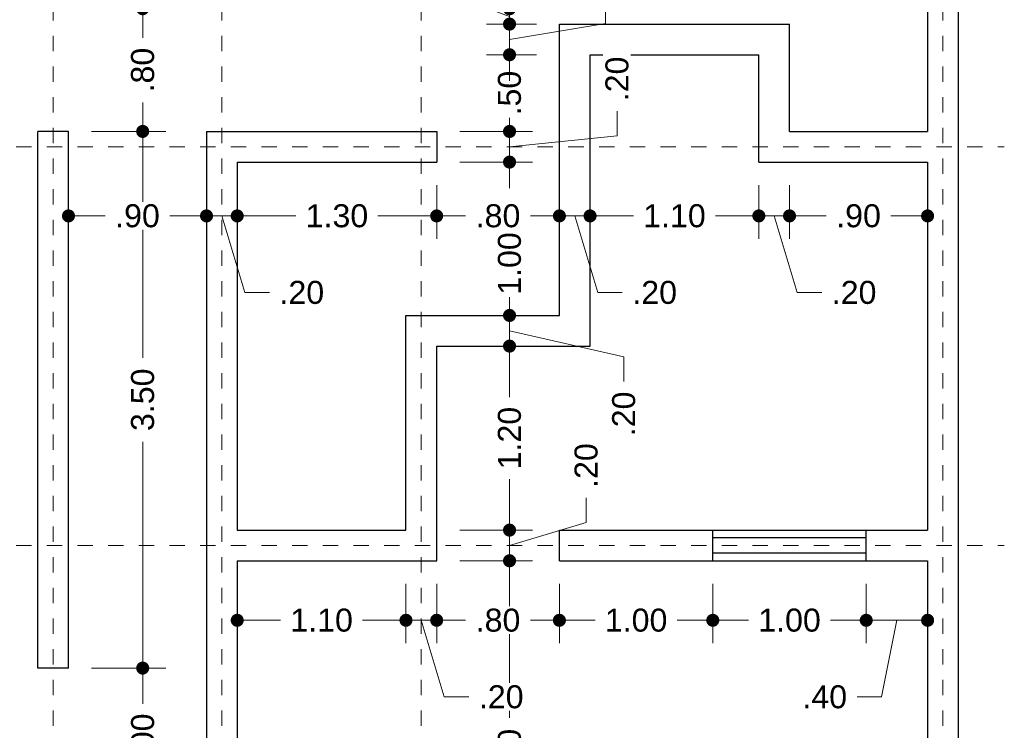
# Model space of a CAD drawing. Header units: millimetres. Extents: x 2560.7 to 2572.7, y 871.9 to 894.5.
# Tile 4 of 5: x 2566 to 2572.5, y 885.9 to 890.5. Entities that reach past the tile are written whole.
import ezdxf

# ---------------------------------------------------------------- set-up
doc = ezdxf.new("R2010")
doc.units = ezdxf.units.MM
doc.header["$LTSCALE"] = 0.001
doc.linetypes.add('CENTER2', pattern=[28.575, 19.05, -3.175, 3.175, -3.175])
for name, color, linetype, lineweight in [('Cotas', 7, 'Continuous', 18), ('Ejes', 7, 'CENTER2', 5), ('Muros', 7, 'Continuous', 30), ('Ventanas', 250, 'Continuous', 25)]:
    doc.layers.add(name, color=color, linetype=linetype, lineweight=lineweight)
doc.styles.get("Standard").update_dxf_attribs({"font": 'arial.ttf'})
doc.dimstyles.new('1-100', dxfattribs={"dimscale": 100, "dimtxt": 0.0015, "dimasz": 0.00085, "dimexe": 0.0015, "dimexo": 0.0015, "dimgap": 0.0008, "dimtad": 0, "dimzin": 4, "dimdsep": 46, "dimtxsty": 'Standard', "dimblk": 'DOT', "dimcen": 0.0009, "dimclrd": 256, "dimclre": 256, "dimclrt": 256, "dimadec": 0, "dimazin": 0, "dimtfac": 1, "dimtofl": 0, "dimtmove": 1, "dimatfit": 2, "dimfxl": 0.0015, "dimtfill": 1, "dimtolj": 1, "dimtzin": 4, "dimlwd": -1, "dimlwe": -1, "dimarcsym": 0})

# ---------------------------------------------------------------- blocks, each defined once
blk = doc.blocks.new('_DOT')
at = {"color": 0, "linetype": 'ByBlock'}
blk.add_line((-0.5, 0), (-1, 0), dxfattribs=at)
at = {"color": 0, "linetype": 'ByBlock', "const_width": 0.5}
blk.add_lwpolyline([(-0.25, 0, 1), (0.25, 0, 1)], format="xyb", close=True, dxfattribs=at)
blk = doc.blocks.new('*D35')
at = {"layer": 'Cotas', "transparency": 16777216}
for p, q in [((2568.9006, 886.9669), (2569.3756, 886.9669)), ((2569.2256, 886.8819), (2569.2256, 885.9427)), ((2569.2256, 884.4519), (2569.2256, 885.391)), ((2568.8006, 884.3669), (2569.3756, 884.3669))]:
    blk.add_line(p, q, dxfattribs=at)
at = {"layer": 'Defpoints', "color": 0, "transparency": 16777216}
for p in [(2568.7506, 886.9669), (2569.2256, 886.9669), (2568.6506, 884.3669)]:
    blk.add_point(p, dxfattribs=at)
at = {"layer": 'Cotas', "transparency": 16777216, "xscale": 0.08499999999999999, "yscale": 0.08499999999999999, "zscale": 0.08499999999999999}
for p, rotation in [((2569.2256, 886.9669), 90), ((2569.2256, 884.3669), 270)]:
    blk.add_blockref('_DOT', p, dxfattribs=dict(at, rotation=rotation))
at = {"layer": 'Cotas', "transparency": 16777216, "insert": (2569.2256, 885.6669), "char_height": 0.15, "attachment_point": 5, "rotation": 90, "bg_fill": 3, "box_fill_scale": 1.1, "bg_fill_color": 256, "bg_fill_true_color": 13158600, "bg_fill_transparency": 0}
blk.add_mtext('\\A1;2.60', dxfattribs=at)
blk = doc.blocks.new('*D36')
at = {"layer": 'Cotas', "transparency": 16777216}
for p, q in [((2569.7254, 887.2168), (2569.7254, 887.3768)), ((2569.2256, 887.2519), (2569.2256, 887.3369)), ((2569.2256, 887.0669), (2569.7254, 887.2168)), ((2568.9006, 887.1669), (2569.3756, 887.1669)), ((2569.2256, 886.9669), (2569.2256, 887.1669)), ((2568.9006, 886.9669), (2569.3756, 886.9669)), ((2569.2256, 886.8819), (2569.2256, 886.7969))]:
    blk.add_line(p, q, dxfattribs=at)
at = {"layer": 'Defpoints', "color": 0, "transparency": 16777216}
for p in [(2568.7506, 887.1669), (2569.2256, 887.1669), (2568.7506, 886.9669)]:
    blk.add_point(p, dxfattribs=at)
at = {"layer": 'Cotas', "transparency": 16777216, "xscale": 0.08499999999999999, "yscale": 0.08499999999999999, "zscale": 0.08499999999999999}
for p, rotation in [((2569.2256, 887.1669), 270), ((2569.2256, 886.9669), 90)]:
    blk.add_blockref('_DOT', p, dxfattribs=dict(at, rotation=rotation))
at = {"layer": 'Cotas', "transparency": 16777216, "insert": (2569.7254, 887.5879), "char_height": 0.15, "attachment_point": 5, "rotation": 90, "bg_fill": 3, "box_fill_scale": 1.1, "bg_fill_color": 256, "bg_fill_true_color": 13158600, "bg_fill_transparency": 0}
blk.add_mtext('\\A1;.20', dxfattribs=at)
blk = doc.blocks.new('*D37')
at = {"layer": 'Cotas', "transparency": 16777216}
for p, q in [((2568.9006, 888.3669), (2569.3756, 888.3669)), ((2569.2256, 888.2819), (2569.2256, 888.0344)), ((2569.2256, 887.2519), (2569.2256, 887.4994)), ((2568.9006, 887.1669), (2569.3756, 887.1669))]:
    blk.add_line(p, q, dxfattribs=at)
at = {"layer": 'Defpoints', "color": 0, "transparency": 16777216}
for p in [(2568.7506, 888.3669), (2569.2256, 888.3669), (2568.7506, 887.1669)]:
    blk.add_point(p, dxfattribs=at)
at = {"layer": 'Cotas', "transparency": 16777216, "xscale": 0.08499999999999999, "yscale": 0.08499999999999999, "zscale": 0.08499999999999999}
for p, rotation in [((2569.2256, 888.3669), 90), ((2569.2256, 887.1669), 270)]:
    blk.add_blockref('_DOT', p, dxfattribs=dict(at, rotation=rotation))
at = {"layer": 'Cotas', "transparency": 16777216, "insert": (2569.2256, 887.7669), "char_height": 0.15, "attachment_point": 5, "rotation": 90, "bg_fill": 3, "box_fill_scale": 1.1, "bg_fill_color": 256, "bg_fill_true_color": 13158600, "bg_fill_transparency": 0}
blk.add_mtext('\\A1;1.20', dxfattribs=at)
blk = doc.blocks.new('*D38')
at = {"layer": 'Cotas', "transparency": 16777216}
for p, q in [((2569.2256, 888.6519), (2569.2256, 888.7369)), ((2568.8006, 888.5669), (2569.3756, 888.5669)), ((2569.2256, 888.3669), (2569.2256, 888.5669)), ((2569.2256, 888.4669), (2569.9702, 888.2958)), ((2568.9006, 888.3669), (2569.3756, 888.3669)), ((2569.2256, 888.2819), (2569.2256, 888.1969)), ((2569.9702, 888.2958), (2569.9702, 888.1358))]:
    blk.add_line(p, q, dxfattribs=at)
at = {"layer": 'Defpoints', "color": 0, "transparency": 16777216}
for p in [(2568.6506, 888.5669), (2569.2256, 888.5669), (2568.7506, 888.3669)]:
    blk.add_point(p, dxfattribs=at)
at = {"layer": 'Cotas', "transparency": 16777216, "xscale": 0.08499999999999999, "yscale": 0.08499999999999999, "zscale": 0.08499999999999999}
for p, rotation in [((2569.2256, 888.5669), 270), ((2569.2256, 888.3669), 90)]:
    blk.add_blockref('_DOT', p, dxfattribs=dict(at, rotation=rotation))
at = {"layer": 'Cotas', "transparency": 16777216, "insert": (2569.9702, 887.9247), "char_height": 0.15, "attachment_point": 5, "rotation": 90, "bg_fill": 3, "box_fill_scale": 1.1, "bg_fill_color": 256, "bg_fill_true_color": 13158600, "bg_fill_transparency": 0}
blk.add_mtext('\\A1;.20', dxfattribs=at)
blk = doc.blocks.new('*D39')
at = {"layer": 'Cotas', "transparency": 16777216}
for p, q in [((2569.2256, 889.6519), (2569.2256, 889.7369)), ((2568.9006, 889.5669), (2569.3756, 889.5669)), ((2568.8006, 888.5669), (2569.3756, 888.5669)), ((2569.2256, 888.4819), (2569.2256, 888.3969))]:
    blk.add_line(p, q, dxfattribs=at)
at = {"layer": 'Defpoints', "color": 0, "transparency": 16777216}
for p in [(2568.7506, 889.5669), (2569.2256, 889.5669), (2568.6506, 888.5669)]:
    blk.add_point(p, dxfattribs=at)
at = {"layer": 'Cotas', "transparency": 16777216, "xscale": 0.08499999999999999, "yscale": 0.08499999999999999, "zscale": 0.08499999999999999}
for p, rotation in [((2569.2256, 889.5669), 270), ((2569.2256, 888.5669), 90)]:
    blk.add_blockref('_DOT', p, dxfattribs=dict(at, rotation=rotation))
at = {"layer": 'Cotas', "transparency": 16777216, "insert": (2569.2256, 888.9055), "char_height": 0.15, "attachment_point": 5, "rotation": 90, "bg_fill": 3, "box_fill_scale": 1.1, "bg_fill_color": 256, "bg_fill_true_color": 13158600, "bg_fill_transparency": 0}
blk.add_mtext('\\A1;1.00', dxfattribs=at)
blk = doc.blocks.new('*D40')
at = {"layer": 'Cotas', "transparency": 16777216}
for p, q in [((2569.2256, 889.8519), (2569.2256, 889.9369)), ((2569.9265, 889.7382), (2569.9265, 889.8982)), ((2568.9006, 889.7669), (2569.3756, 889.7669)), ((2569.2256, 889.5669), (2569.2256, 889.7669)), ((2569.2256, 889.6669), (2569.9265, 889.7382)), ((2568.9006, 889.5669), (2569.3756, 889.5669)), ((2569.2256, 889.4819), (2569.2256, 889.3969))]:
    blk.add_line(p, q, dxfattribs=at)
at = {"layer": 'Defpoints', "color": 0, "transparency": 16777216}
for p in [(2568.7506, 889.7669), (2569.2256, 889.7669), (2568.7506, 889.5669)]:
    blk.add_point(p, dxfattribs=at)
at = {"layer": 'Cotas', "transparency": 16777216, "xscale": 0.08499999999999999, "yscale": 0.08499999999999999, "zscale": 0.08499999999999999}
for p, rotation in [((2569.2256, 889.7669), 270), ((2569.2256, 889.5669), 90)]:
    blk.add_blockref('_DOT', p, dxfattribs=dict(at, rotation=rotation))
at = {"layer": 'Cotas', "transparency": 16777216, "insert": (2569.9265, 890.1093), "char_height": 0.15, "attachment_point": 5, "rotation": 90, "bg_fill": 3, "box_fill_scale": 1.1, "bg_fill_color": 256, "bg_fill_true_color": 13158600, "bg_fill_transparency": 0}
blk.add_mtext('\\A1;.20', dxfattribs=at)
blk = doc.blocks.new('*D43')
at = {"layer": 'Cotas', "transparency": 16777216}
for p, q in [((2569.2256, 890.3519), (2569.2256, 890.4369)), ((2569.4006, 890.2669), (2569.0756, 890.2669)), ((2568.9006, 889.7669), (2569.3756, 889.7669)), ((2569.2256, 889.6819), (2569.2256, 889.5969))]:
    blk.add_line(p, q, dxfattribs=at)
at = {"layer": 'Defpoints', "color": 0, "transparency": 16777216}
for p in [(2569.2256, 890.2669), (2569.5506, 890.2669), (2568.7506, 889.7669)]:
    blk.add_point(p, dxfattribs=at)
at = {"layer": 'Cotas', "transparency": 16777216, "xscale": 0.08499999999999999, "yscale": 0.08499999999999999, "zscale": 0.08499999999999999}
for p, rotation in [((2569.2256, 890.2669), 270), ((2569.2256, 889.7669), 90)]:
    blk.add_blockref('_DOT', p, dxfattribs=dict(at, rotation=rotation))
at = {"layer": 'Cotas', "transparency": 16777216, "insert": (2569.2256, 890.0169), "char_height": 0.15, "attachment_point": 5, "rotation": 90, "bg_fill": 3, "box_fill_scale": 1.1, "bg_fill_color": 256, "bg_fill_true_color": 13158600, "bg_fill_transparency": 0}
blk.add_mtext('\\A1;.50', dxfattribs=at)
blk = doc.blocks.new('*D44')
at = {"layer": 'Cotas', "transparency": 16777216}
for p, q in [((2569.2256, 890.5519), (2569.2256, 890.6369)), ((2569.8515, 890.4708), (2569.8515, 890.6308)), ((2569.4006, 890.4669), (2569.0756, 890.4669)), ((2569.2256, 890.3669), (2569.8515, 890.4708)), ((2569.2256, 890.2669), (2569.2256, 890.4669)), ((2569.4006, 890.2669), (2569.0756, 890.2669)), ((2569.2256, 890.1819), (2569.2256, 890.0969))]:
    blk.add_line(p, q, dxfattribs=at)
at = {"layer": 'Defpoints', "color": 0, "transparency": 16777216}
for p in [(2569.2256, 890.4669), (2569.5506, 890.4669), (2569.5506, 890.2669)]:
    blk.add_point(p, dxfattribs=at)
at = {"layer": 'Cotas', "transparency": 16777216, "xscale": 0.08499999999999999, "yscale": 0.08499999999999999, "zscale": 0.08499999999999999}
for p, rotation in [((2569.2256, 890.4669), 270), ((2569.2256, 890.2669), 90)]:
    blk.add_blockref('_DOT', p, dxfattribs=dict(at, rotation=rotation))
at = {"layer": 'Cotas', "transparency": 16777216, "insert": (2569.8515, 890.842), "char_height": 0.15, "attachment_point": 5, "rotation": 90, "bg_fill": 3, "box_fill_scale": 1.1, "bg_fill_color": 256, "bg_fill_true_color": 13158600, "bg_fill_transparency": 0}
blk.add_mtext('\\A1;.20', dxfattribs=at)
blk = doc.blocks.new('*D45')
at = {"layer": 'Cotas', "transparency": 16777216}
for p, q in [((2568.879, 890.6446), (2568.879, 890.8046)), ((2569.2256, 890.6519), (2569.2256, 890.7369)), ((2569.2256, 890.5169), (2568.879, 890.6446)), ((2569.4006, 890.5669), (2569.0756, 890.5669)), ((2569.2256, 890.4669), (2569.2256, 890.5669)), ((2569.4006, 890.4669), (2569.0756, 890.4669)), ((2569.2256, 890.3819), (2569.2256, 890.2969))]:
    blk.add_line(p, q, dxfattribs=at)
at = {"layer": 'Defpoints', "color": 0, "transparency": 16777216}
for p in [(2569.2256, 890.5669), (2569.5506, 890.5669), (2569.5506, 890.4669)]:
    blk.add_point(p, dxfattribs=at)
at = {"layer": 'Cotas', "transparency": 16777216, "xscale": 0.08499999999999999, "yscale": 0.08499999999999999, "zscale": 0.08499999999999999}
for p, rotation in [((2569.2256, 890.5669), 270), ((2569.2256, 890.4669), 90)]:
    blk.add_blockref('_DOT', p, dxfattribs=dict(at, rotation=rotation))
at = {"layer": 'Cotas', "transparency": 16777216, "insert": (2568.879, 891.0157), "char_height": 0.15, "attachment_point": 5, "rotation": 90, "bg_fill": 3, "box_fill_scale": 1.1, "bg_fill_color": 256, "bg_fill_true_color": 13158600, "bg_fill_transparency": 0}
blk.add_mtext('\\A1;.10', dxfattribs=at)
blk = doc.blocks.new('*D52')
at = {"layer": 'Cotas', "transparency": 16777216}
for p, q in [((2566.5006, 886.2669), (2566.9844, 886.2669)), ((2566.8344, 886.1819), (2566.8344, 886.0344)), ((2566.8344, 885.3519), (2566.8344, 885.4994)), ((2566.5006, 885.2669), (2566.9844, 885.2669))]:
    blk.add_line(p, q, dxfattribs=at)
at = {"layer": 'Defpoints', "color": 0, "transparency": 16777216}
for p in [(2566.3506, 886.2669), (2566.8344, 886.2669), (2566.3506, 885.2669)]:
    blk.add_point(p, dxfattribs=at)
at = {"layer": 'Cotas', "transparency": 16777216, "xscale": 0.08499999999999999, "yscale": 0.08499999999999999, "zscale": 0.08499999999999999}
for p, rotation in [((2566.8344, 886.2669), 90), ((2566.8344, 885.2669), 270)]:
    blk.add_blockref('_DOT', p, dxfattribs=dict(at, rotation=rotation))
at = {"layer": 'Cotas', "transparency": 16777216, "insert": (2566.8344, 885.7669), "char_height": 0.15, "attachment_point": 5, "rotation": 90, "bg_fill": 3, "box_fill_scale": 1.1, "bg_fill_color": 256, "bg_fill_true_color": 13158600, "bg_fill_transparency": 0}
blk.add_mtext('\\A1;1.00', dxfattribs=at)
blk = doc.blocks.new('*D53')
at = {"layer": 'Cotas', "transparency": 16777216}
for p, q in [((2566.5006, 889.7669), (2566.9844, 889.7669)), ((2566.8344, 889.6819), (2566.8344, 888.2914)), ((2566.8344, 886.3519), (2566.8344, 887.7424)), ((2566.5006, 886.2669), (2566.9844, 886.2669))]:
    blk.add_line(p, q, dxfattribs=at)
at = {"layer": 'Defpoints', "color": 0, "transparency": 16777216}
for p in [(2566.3506, 889.7669), (2566.8344, 889.7669), (2566.3506, 886.2669)]:
    blk.add_point(p, dxfattribs=at)
at = {"layer": 'Cotas', "transparency": 16777216, "xscale": 0.08499999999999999, "yscale": 0.08499999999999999, "zscale": 0.08499999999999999}
for p, rotation in [((2566.8344, 889.7669), 90), ((2566.8344, 886.2669), 270)]:
    blk.add_blockref('_DOT', p, dxfattribs=dict(at, rotation=rotation))
at = {"layer": 'Cotas', "transparency": 16777216, "insert": (2566.8344, 888.0169), "char_height": 0.15, "attachment_point": 5, "rotation": 90, "bg_fill": 3, "box_fill_scale": 1.1, "bg_fill_color": 256, "bg_fill_true_color": 13158600, "bg_fill_transparency": 0}
blk.add_mtext('\\A1;3.50', dxfattribs=at)
blk = doc.blocks.new('*D54')
at = {"layer": 'Cotas', "transparency": 16777216}
for p, q in [((2566.5006, 890.5669), (2566.9844, 890.5669)), ((2566.8344, 890.4819), (2566.8344, 890.378)), ((2566.8344, 889.8519), (2566.8344, 889.9558)), ((2566.5006, 889.7669), (2566.9844, 889.7669))]:
    blk.add_line(p, q, dxfattribs=at)
at = {"layer": 'Defpoints', "color": 0, "transparency": 16777216}
for p in [(2566.3506, 890.5669), (2566.8344, 890.5669), (2566.3506, 889.7669)]:
    blk.add_point(p, dxfattribs=at)
at = {"layer": 'Cotas', "transparency": 16777216, "xscale": 0.08499999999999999, "yscale": 0.08499999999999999, "zscale": 0.08499999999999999}
for p, rotation in [((2566.8344, 890.5669), 90), ((2566.8344, 889.7669), 270)]:
    blk.add_blockref('_DOT', p, dxfattribs=dict(at, rotation=rotation))
at = {"layer": 'Cotas', "transparency": 16777216, "insert": (2566.8344, 890.1669), "char_height": 0.15, "attachment_point": 5, "rotation": 90, "bg_fill": 3, "box_fill_scale": 1.1, "bg_fill_color": 256, "bg_fill_true_color": 13158600, "bg_fill_transparency": 0}
blk.add_mtext('\\A1;.80', dxfattribs=at)
blk = doc.blocks.new('*D67')
at = {"layer": 'Cotas', "transparency": 16777216}
for p, q in [((2567.4506, 886.8169), (2567.4506, 886.4287)), ((2568.5506, 886.8169), (2568.5506, 886.4287)), ((2567.5356, 886.5787), (2567.7331, 886.5787)), ((2568.4656, 886.5787), (2568.2681, 886.5787))]:
    blk.add_line(p, q, dxfattribs=at)
at = {"layer": 'Defpoints', "color": 0, "transparency": 16777216}
for p in [(2567.4506, 886.9669), (2568.5506, 886.9669), (2568.5506, 886.5787)]:
    blk.add_point(p, dxfattribs=at)
at = {"layer": 'Cotas', "transparency": 16777216, "xscale": 0.08499999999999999, "yscale": 0.08499999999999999, "zscale": 0.08499999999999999, "rotation": 180}
blk.add_blockref('_DOT', (2567.4506, 886.5787), dxfattribs=at)
at = {"layer": 'Cotas', "transparency": 16777216, "xscale": 0.08499999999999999, "yscale": 0.08499999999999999, "zscale": 0.08499999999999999}
blk.add_blockref('_DOT', (2568.5506, 886.5787), dxfattribs=at)
at = {"layer": 'Cotas', "transparency": 16777216, "insert": (2568.0006, 886.5787), "char_height": 0.15, "attachment_point": 5, "bg_fill": 3, "box_fill_scale": 1.1, "bg_fill_color": 256, "bg_fill_true_color": 13158600, "bg_fill_transparency": 0}
blk.add_mtext('\\A1;1.10', dxfattribs=at)
blk = doc.blocks.new('*D68')
at = {"layer": 'Cotas', "transparency": 16777216}
for p, q in [((2568.5506, 886.8169), (2568.5506, 886.4287)), ((2568.7506, 886.8169), (2568.7506, 886.4287)), ((2568.4656, 886.5787), (2568.3806, 886.5787)), ((2568.5506, 886.5787), (2568.7506, 886.5787)), ((2568.6506, 886.5787), (2568.8005, 886.0789)), ((2568.8356, 886.5787), (2568.9206, 886.5787)), ((2568.8005, 886.0789), (2568.9605, 886.0789))]:
    blk.add_line(p, q, dxfattribs=at)
at = {"layer": 'Defpoints', "color": 0, "transparency": 16777216}
for p in [(2568.5506, 886.9669), (2568.7506, 886.9669), (2568.7506, 886.5787)]:
    blk.add_point(p, dxfattribs=at)
at = {"layer": 'Cotas', "transparency": 16777216, "xscale": 0.08499999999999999, "yscale": 0.08499999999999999, "zscale": 0.08499999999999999}
blk.add_blockref('_DOT', (2568.5506, 886.5787), dxfattribs=at)
at = {"layer": 'Cotas', "transparency": 16777216, "xscale": 0.08499999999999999, "yscale": 0.08499999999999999, "zscale": 0.08499999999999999, "rotation": 180}
blk.add_blockref('_DOT', (2568.7506, 886.5787), dxfattribs=at)
at = {"layer": 'Cotas', "transparency": 16777216, "insert": (2569.1716, 886.0789), "char_height": 0.15, "attachment_point": 5, "bg_fill": 3, "box_fill_scale": 1.1, "bg_fill_color": 256, "bg_fill_true_color": 13158600, "bg_fill_transparency": 0}
blk.add_mtext('\\A1;.20', dxfattribs=at)
blk = doc.blocks.new('*D69')
at = {"layer": 'Cotas', "transparency": 16777216}
for p, q in [((2568.7506, 886.8169), (2568.7506, 886.4287)), ((2569.5506, 886.8169), (2569.5506, 886.4287)), ((2568.8356, 886.5787), (2568.9395, 886.5787)), ((2569.4656, 886.5787), (2569.3617, 886.5787))]:
    blk.add_line(p, q, dxfattribs=at)
at = {"layer": 'Defpoints', "color": 0, "transparency": 16777216}
for p in [(2568.7506, 886.9669), (2569.5506, 886.9669), (2569.5506, 886.5787)]:
    blk.add_point(p, dxfattribs=at)
at = {"layer": 'Cotas', "transparency": 16777216, "xscale": 0.08499999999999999, "yscale": 0.08499999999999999, "zscale": 0.08499999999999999, "rotation": 180}
blk.add_blockref('_DOT', (2568.7506, 886.5787), dxfattribs=at)
at = {"layer": 'Cotas', "transparency": 16777216, "xscale": 0.08499999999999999, "yscale": 0.08499999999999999, "zscale": 0.08499999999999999}
blk.add_blockref('_DOT', (2569.5506, 886.5787), dxfattribs=at)
at = {"layer": 'Cotas', "transparency": 16777216, "insert": (2569.1506, 886.5787), "char_height": 0.15, "attachment_point": 5, "bg_fill": 3, "box_fill_scale": 1.1, "bg_fill_color": 256, "bg_fill_true_color": 13158600, "bg_fill_transparency": 0}
blk.add_mtext('\\A1;.80', dxfattribs=at)
blk = doc.blocks.new('*D70')
at = {"layer": 'Cotas', "transparency": 16777216}
for p, q in [((2569.5506, 886.8169), (2569.5506, 886.4287)), ((2570.5506, 886.8169), (2570.5506, 886.4287)), ((2569.6356, 886.5787), (2569.7831, 886.5787)), ((2570.4656, 886.5787), (2570.3181, 886.5787))]:
    blk.add_line(p, q, dxfattribs=at)
at = {"layer": 'Defpoints', "color": 0, "transparency": 16777216}
for p in [(2569.5506, 886.9669), (2570.5506, 886.9669), (2570.5506, 886.5787)]:
    blk.add_point(p, dxfattribs=at)
at = {"layer": 'Cotas', "transparency": 16777216, "xscale": 0.08499999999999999, "yscale": 0.08499999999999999, "zscale": 0.08499999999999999, "rotation": 180}
blk.add_blockref('_DOT', (2569.5506, 886.5787), dxfattribs=at)
at = {"layer": 'Cotas', "transparency": 16777216, "xscale": 0.08499999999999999, "yscale": 0.08499999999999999, "zscale": 0.08499999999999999}
blk.add_blockref('_DOT', (2570.5506, 886.5787), dxfattribs=at)
at = {"layer": 'Cotas', "transparency": 16777216, "insert": (2570.0506, 886.5787), "char_height": 0.15, "attachment_point": 5, "bg_fill": 3, "box_fill_scale": 1.1, "bg_fill_color": 256, "bg_fill_true_color": 13158600, "bg_fill_transparency": 0}
blk.add_mtext('\\A1;1.00', dxfattribs=at)
blk = doc.blocks.new('*D71')
at = {"layer": 'Cotas', "transparency": 16777216}
for p, q in [((2570.5506, 886.8169), (2570.5506, 886.4287)), ((2571.5506, 886.8169), (2571.5506, 886.4287)), ((2570.6356, 886.5787), (2570.7831, 886.5787)), ((2571.4656, 886.5787), (2571.3181, 886.5787))]:
    blk.add_line(p, q, dxfattribs=at)
at = {"layer": 'Defpoints', "color": 0, "transparency": 16777216}
for p in [(2570.5506, 886.9669), (2571.5506, 886.9669), (2571.5506, 886.5787)]:
    blk.add_point(p, dxfattribs=at)
at = {"layer": 'Cotas', "transparency": 16777216, "xscale": 0.08499999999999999, "yscale": 0.08499999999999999, "zscale": 0.08499999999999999, "rotation": 180}
blk.add_blockref('_DOT', (2570.5506, 886.5787), dxfattribs=at)
at = {"layer": 'Cotas', "transparency": 16777216, "xscale": 0.08499999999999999, "yscale": 0.08499999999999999, "zscale": 0.08499999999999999}
blk.add_blockref('_DOT', (2571.5506, 886.5787), dxfattribs=at)
at = {"layer": 'Cotas', "transparency": 16777216, "insert": (2571.0506, 886.5787), "char_height": 0.15, "attachment_point": 5, "bg_fill": 3, "box_fill_scale": 1.1, "bg_fill_color": 256, "bg_fill_true_color": 13158600, "bg_fill_transparency": 0}
blk.add_mtext('\\A1;1.00', dxfattribs=at)
blk = doc.blocks.new('*D72')
at = {"layer": 'Cotas', "transparency": 16777216}
for p, q in [((2571.5506, 886.8169), (2571.5506, 886.4287)), ((2571.9506, 886.8169), (2571.9506, 886.4287)), ((2571.6356, 886.5787), (2571.8656, 886.5787)), ((2571.7506, 886.5787), (2571.6511, 886.0789)), ((2571.6511, 886.0789), (2571.4911, 886.0789))]:
    blk.add_line(p, q, dxfattribs=at)
at = {"layer": 'Defpoints', "color": 0, "transparency": 16777216}
for p in [(2571.5506, 886.9669), (2571.9506, 886.9669), (2571.9506, 886.5787)]:
    blk.add_point(p, dxfattribs=at)
at = {"layer": 'Cotas', "transparency": 16777216, "xscale": 0.08499999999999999, "yscale": 0.08499999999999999, "zscale": 0.08499999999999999, "rotation": 180}
blk.add_blockref('_DOT', (2571.5506, 886.5787), dxfattribs=at)
at = {"layer": 'Cotas', "transparency": 16777216, "xscale": 0.08499999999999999, "yscale": 0.08499999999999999, "zscale": 0.08499999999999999}
blk.add_blockref('_DOT', (2571.9506, 886.5787), dxfattribs=at)
at = {"layer": 'Cotas', "transparency": 16777216, "insert": (2571.28, 886.0789), "char_height": 0.15, "attachment_point": 5, "bg_fill": 3, "box_fill_scale": 1.1, "bg_fill_color": 256, "bg_fill_true_color": 13158600, "bg_fill_transparency": 0}
blk.add_mtext('\\A1;.40', dxfattribs=at)
blk = doc.blocks.new('*D73')
at = {"layer": 'Cotas', "transparency": 16777216}
for p, q in [((2566.3506, 889.5169), (2566.3506, 889.0659)), ((2567.2506, 889.5169), (2567.2506, 889.0659)), ((2566.4356, 889.2159), (2566.5895, 889.2159)), ((2567.1656, 889.2159), (2567.0117, 889.2159))]:
    blk.add_line(p, q, dxfattribs=at)
at = {"layer": 'Defpoints', "color": 0, "transparency": 16777216}
for p in [(2566.3506, 889.6669), (2567.2506, 889.6669), (2567.2506, 889.2159)]:
    blk.add_point(p, dxfattribs=at)
at = {"layer": 'Cotas', "transparency": 16777216, "xscale": 0.08499999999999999, "yscale": 0.08499999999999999, "zscale": 0.08499999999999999, "rotation": 180}
blk.add_blockref('_DOT', (2566.3506, 889.2159), dxfattribs=at)
at = {"layer": 'Cotas', "transparency": 16777216, "xscale": 0.08499999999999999, "yscale": 0.08499999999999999, "zscale": 0.08499999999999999}
blk.add_blockref('_DOT', (2567.2506, 889.2159), dxfattribs=at)
at = {"layer": 'Cotas', "transparency": 16777216, "insert": (2566.8006, 889.2159), "char_height": 0.15, "attachment_point": 5, "bg_fill": 3, "box_fill_scale": 1.1, "bg_fill_color": 256, "bg_fill_true_color": 13158600, "bg_fill_transparency": 0}
blk.add_mtext('\\A1;.90', dxfattribs=at)
blk = doc.blocks.new('*D74')
at = {"layer": 'Cotas', "transparency": 16777216}
for p, q in [((2567.2506, 889.5169), (2567.2506, 889.0659)), ((2567.4506, 889.4169), (2567.4506, 889.0659)), ((2567.1656, 889.2159), (2567.0806, 889.2159)), ((2567.2506, 889.2159), (2567.4506, 889.2159)), ((2567.3506, 889.2159), (2567.5005, 888.7161)), ((2567.5356, 889.2159), (2567.6206, 889.2159)), ((2567.5005, 888.7161), (2567.6605, 888.7161))]:
    blk.add_line(p, q, dxfattribs=at)
at = {"layer": 'Defpoints', "color": 0, "transparency": 16777216}
for p in [(2567.2506, 889.6669), (2567.4506, 889.5669), (2567.4506, 889.2159)]:
    blk.add_point(p, dxfattribs=at)
at = {"layer": 'Cotas', "transparency": 16777216, "xscale": 0.08499999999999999, "yscale": 0.08499999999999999, "zscale": 0.08499999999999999}
blk.add_blockref('_DOT', (2567.2506, 889.2159), dxfattribs=at)
at = {"layer": 'Cotas', "transparency": 16777216, "xscale": 0.08499999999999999, "yscale": 0.08499999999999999, "zscale": 0.08499999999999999, "rotation": 180}
blk.add_blockref('_DOT', (2567.4506, 889.2159), dxfattribs=at)
at = {"layer": 'Cotas', "transparency": 16777216, "insert": (2567.8716, 888.7161), "char_height": 0.15, "attachment_point": 5, "bg_fill": 3, "box_fill_scale": 1.1, "bg_fill_color": 256, "bg_fill_true_color": 13158600, "bg_fill_transparency": 0}
blk.add_mtext('\\A1;.20', dxfattribs=at)
blk = doc.blocks.new('*D75')
at = {"layer": 'Cotas', "transparency": 16777216}
for p, q in [((2567.4506, 889.4169), (2567.4506, 889.0659)), ((2568.7506, 889.4169), (2568.7506, 889.0659)), ((2567.5356, 889.2159), (2567.8331, 889.2159)), ((2568.6656, 889.2159), (2568.3681, 889.2159))]:
    blk.add_line(p, q, dxfattribs=at)
at = {"layer": 'Defpoints', "color": 0, "transparency": 16777216}
for p in [(2567.4506, 889.5669), (2568.7506, 889.5669), (2568.7506, 889.2159)]:
    blk.add_point(p, dxfattribs=at)
at = {"layer": 'Cotas', "transparency": 16777216, "xscale": 0.08499999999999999, "yscale": 0.08499999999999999, "zscale": 0.08499999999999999, "rotation": 180}
blk.add_blockref('_DOT', (2567.4506, 889.2159), dxfattribs=at)
at = {"layer": 'Cotas', "transparency": 16777216, "xscale": 0.08499999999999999, "yscale": 0.08499999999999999, "zscale": 0.08499999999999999}
blk.add_blockref('_DOT', (2568.7506, 889.2159), dxfattribs=at)
at = {"layer": 'Cotas', "transparency": 16777216, "insert": (2568.1006, 889.2159), "char_height": 0.15, "attachment_point": 5, "bg_fill": 3, "box_fill_scale": 1.1, "bg_fill_color": 256, "bg_fill_true_color": 13158600, "bg_fill_transparency": 0}
blk.add_mtext('\\A1;1.30', dxfattribs=at)
blk = doc.blocks.new('*D76')
at = {"layer": 'Cotas', "transparency": 16777216}
for p, q in [((2569.5506, 889.3669), (2569.5506, 889.0659)), ((2569.7506, 889.3669), (2569.7506, 889.0659)), ((2569.4656, 889.2159), (2569.3806, 889.2159)), ((2569.5506, 889.2159), (2569.7506, 889.2159)), ((2569.6506, 889.2159), (2569.8005, 888.7161)), ((2569.8356, 889.2159), (2569.9206, 889.2159)), ((2569.8005, 888.7161), (2569.9605, 888.7161))]:
    blk.add_line(p, q, dxfattribs=at)
at = {"layer": 'Defpoints', "color": 0, "transparency": 16777216}
for p in [(2569.5506, 889.5169), (2569.7506, 889.5169), (2569.7506, 889.2159)]:
    blk.add_point(p, dxfattribs=at)
at = {"layer": 'Cotas', "transparency": 16777216, "xscale": 0.08499999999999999, "yscale": 0.08499999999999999, "zscale": 0.08499999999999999}
blk.add_blockref('_DOT', (2569.5506, 889.2159), dxfattribs=at)
at = {"layer": 'Cotas', "transparency": 16777216, "xscale": 0.08499999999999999, "yscale": 0.08499999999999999, "zscale": 0.08499999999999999, "rotation": 180}
blk.add_blockref('_DOT', (2569.7506, 889.2159), dxfattribs=at)
at = {"layer": 'Cotas', "transparency": 16777216, "insert": (2570.1716, 888.7161), "char_height": 0.15, "attachment_point": 5, "bg_fill": 3, "box_fill_scale": 1.1, "bg_fill_color": 256, "bg_fill_true_color": 13158600, "bg_fill_transparency": 0}
blk.add_mtext('\\A1;.20', dxfattribs=at)
blk = doc.blocks.new('*D77')
at = {"layer": 'Cotas', "transparency": 16777216}
for p, q in [((2570.8506, 889.4169), (2570.8506, 889.0659)), ((2569.7506, 889.3669), (2569.7506, 889.0659)), ((2569.8356, 889.2159), (2570.0331, 889.2159)), ((2570.7656, 889.2159), (2570.5681, 889.2159))]:
    blk.add_line(p, q, dxfattribs=at)
at = {"layer": 'Defpoints', "color": 0, "transparency": 16777216}
for p in [(2570.8506, 889.5669), (2569.7506, 889.5169), (2570.8506, 889.2159)]:
    blk.add_point(p, dxfattribs=at)
at = {"layer": 'Cotas', "transparency": 16777216, "xscale": 0.08499999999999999, "yscale": 0.08499999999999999, "zscale": 0.08499999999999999, "rotation": 180}
blk.add_blockref('_DOT', (2569.7506, 889.2159), dxfattribs=at)
at = {"layer": 'Cotas', "transparency": 16777216, "xscale": 0.08499999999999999, "yscale": 0.08499999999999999, "zscale": 0.08499999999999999}
blk.add_blockref('_DOT', (2570.8506, 889.2159), dxfattribs=at)
at = {"layer": 'Cotas', "transparency": 16777216, "insert": (2570.3006, 889.2159), "char_height": 0.15, "attachment_point": 5, "bg_fill": 3, "box_fill_scale": 1.1, "bg_fill_color": 256, "bg_fill_true_color": 13158600, "bg_fill_transparency": 0}
blk.add_mtext('\\A1;1.10', dxfattribs=at)
blk = doc.blocks.new('*D78')
at = {"layer": 'Cotas', "transparency": 16777216}
for p, q in [((2570.8506, 889.4169), (2570.8506, 889.0659)), ((2571.0506, 889.4169), (2571.0506, 889.0659)), ((2570.7656, 889.2159), (2570.6806, 889.2159)), ((2570.8506, 889.2159), (2571.0506, 889.2159)), ((2570.9506, 889.2159), (2571.1005, 888.7161)), ((2571.1356, 889.2159), (2571.2206, 889.2159)), ((2571.1005, 888.7161), (2571.2605, 888.7161))]:
    blk.add_line(p, q, dxfattribs=at)
at = {"layer": 'Defpoints', "color": 0, "transparency": 16777216}
for p in [(2570.8506, 889.5669), (2571.0506, 889.5669), (2571.0506, 889.2159)]:
    blk.add_point(p, dxfattribs=at)
at = {"layer": 'Cotas', "transparency": 16777216, "xscale": 0.08499999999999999, "yscale": 0.08499999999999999, "zscale": 0.08499999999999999}
blk.add_blockref('_DOT', (2570.8506, 889.2159), dxfattribs=at)
at = {"layer": 'Cotas', "transparency": 16777216, "xscale": 0.08499999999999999, "yscale": 0.08499999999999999, "zscale": 0.08499999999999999, "rotation": 180}
blk.add_blockref('_DOT', (2571.0506, 889.2159), dxfattribs=at)
at = {"layer": 'Cotas', "transparency": 16777216, "insert": (2571.4716, 888.7161), "char_height": 0.15, "attachment_point": 5, "bg_fill": 3, "box_fill_scale": 1.1, "bg_fill_color": 256, "bg_fill_true_color": 13158600, "bg_fill_transparency": 0}
blk.add_mtext('\\A1;.20', dxfattribs=at)
blk = doc.blocks.new('*D79')
at = {"layer": 'Cotas', "transparency": 16777216}
for p, q in [((2571.0506, 889.4169), (2571.0506, 889.0659)), ((2571.9506, 889.4169), (2571.9506, 889.0659)), ((2571.1356, 889.2159), (2571.2895, 889.2159)), ((2571.8656, 889.2159), (2571.7117, 889.2159))]:
    blk.add_line(p, q, dxfattribs=at)
at = {"layer": 'Defpoints', "color": 0, "transparency": 16777216}
for p in [(2571.0506, 889.5669), (2571.9506, 889.5669), (2571.9506, 889.2159)]:
    blk.add_point(p, dxfattribs=at)
at = {"layer": 'Cotas', "transparency": 16777216, "xscale": 0.08499999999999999, "yscale": 0.08499999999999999, "zscale": 0.08499999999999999, "rotation": 180}
blk.add_blockref('_DOT', (2571.0506, 889.2159), dxfattribs=at)
at = {"layer": 'Cotas', "transparency": 16777216, "xscale": 0.08499999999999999, "yscale": 0.08499999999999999, "zscale": 0.08499999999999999}
blk.add_blockref('_DOT', (2571.9506, 889.2159), dxfattribs=at)
at = {"layer": 'Cotas', "transparency": 16777216, "insert": (2571.5006, 889.2159), "char_height": 0.15, "attachment_point": 5, "bg_fill": 3, "box_fill_scale": 1.1, "bg_fill_color": 256, "bg_fill_true_color": 13158600, "bg_fill_transparency": 0}
blk.add_mtext('\\A1;.90', dxfattribs=at)
blk = doc.blocks.new('*D80')
at = {"layer": 'Cotas', "transparency": 16777216}
for p, q in [((2568.7506, 889.4169), (2568.7506, 889.0659)), ((2568.8356, 889.2159), (2568.9395, 889.2159)), ((2569.4656, 889.2159), (2569.3617, 889.2159)), ((2569.5506, 889.0871), (2569.5506, 889.0659))]:
    blk.add_line(p, q, dxfattribs=at)
at = {"layer": 'Defpoints', "color": 0, "transparency": 16777216}
for p in [(2568.7506, 889.5669), (2569.5506, 889.2371), (2569.5506, 889.2159)]:
    blk.add_point(p, dxfattribs=at)
at = {"layer": 'Cotas', "transparency": 16777216, "xscale": 0.08499999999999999, "yscale": 0.08499999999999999, "zscale": 0.08499999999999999, "rotation": 180}
blk.add_blockref('_DOT', (2568.7506, 889.2159), dxfattribs=at)
at = {"layer": 'Cotas', "transparency": 16777216, "xscale": 0.08499999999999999, "yscale": 0.08499999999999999, "zscale": 0.08499999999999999}
blk.add_blockref('_DOT', (2569.5506, 889.2159), dxfattribs=at)
at = {"layer": 'Cotas', "transparency": 16777216, "insert": (2569.1506, 889.2159), "char_height": 0.15, "attachment_point": 5, "bg_fill": 3, "box_fill_scale": 1.1, "bg_fill_color": 256, "bg_fill_true_color": 13158600, "bg_fill_transparency": 0}
blk.add_mtext('\\A1;.80', dxfattribs=at)

msp = doc.modelspace()

# ---------------------------------------------------------------- linework, layer by layer
at = {"layer": 'Ejes', "linetype": 'CENTER2'}
for p, q in [((2566.2506, 872.6895), (2566.2506, 894.2669)), ((2567.3506, 872.6895), (2567.3506, 894.2669)), ((2568.6506, 872.6895), (2568.6506, 894.2669)), ((2572.0506, 872.6895), (2572.0506, 894.2669)), ((2561.4088, 889.6669), (2572.4506, 889.6669)), ((2561.4088, 887.0669), (2572.4506, 887.0669))]:
    msp.add_line(p, q, dxfattribs=at)
at = {"layer": 'Muros'}
for p, q in [((2572.1506, 893.9669), (2572.1506, 873.8669)), ((2571.9506, 893.7669), (2571.9506, 889.7669)), ((2569.5506, 890.4669), (2571.0506, 890.4669)), ((2569.5506, 888.5669), (2569.5506, 890.4669)), ((2571.0506, 889.7669), (2571.0506, 890.4669)), ((2569.7506, 890.2669), (2570.8506, 890.2669)), ((2569.7506, 888.3669), (2569.7506, 890.2669)), ((2570.8506, 889.5669), (2570.8506, 890.2669)), ((2566.3506, 889.7669), (2566.1506, 889.7669)), ((2566.1506, 886.2669), (2566.1506, 889.7669)), ((2566.3506, 886.2669), (2566.3506, 889.7669)), ((2567.2506, 889.7669), (2567.2506, 884.1669)), ((2567.2506, 889.7669), (2568.7506, 889.7669)), ((2568.7506, 889.7669), (2568.7506, 889.5669)), ((2571.0506, 889.7669), (2571.9506, 889.7669)), ((2567.4506, 889.5669), (2567.4506, 887.1669)), ((2567.4506, 889.5669), (2568.7506, 889.5669)), ((2570.8506, 889.5669), (2571.9506, 889.5669)), ((2571.9506, 889.5669), (2571.9506, 887.1669)), ((2568.5506, 887.1669), (2568.5506, 888.5669)), ((2568.5506, 888.5669), (2569.5506, 888.5669)), ((2568.7506, 886.9669), (2568.7506, 888.3669)), ((2568.7506, 888.3669), (2569.7506, 888.3669)), ((2567.4506, 887.1669), (2568.5506, 887.1669)), ((2569.5506, 886.9669), (2569.5506, 887.1669)), ((2569.5506, 887.1669), (2571.9506, 887.1669)), ((2567.4506, 886.9669), (2568.7506, 886.9669)), ((2567.4506, 886.9669), (2567.4506, 884.3669)), ((2569.5506, 886.9669), (2571.9506, 886.9669)), ((2571.9506, 886.9669), (2571.9506, 880.2669)), ((2566.3506, 886.2669), (2566.1506, 886.2669))]:
    msp.add_line(p, q, dxfattribs=at)
at = {"layer": 'Ventanas'}
for p, q in [((2570.5506, 886.9669), (2570.5506, 887.1669)), ((2571.5506, 886.9669), (2571.5506, 887.1669)), ((2571.5506, 887.1169), (2570.5506, 887.1169)), ((2571.5506, 887.0169), (2570.5506, 887.0169))]:
    msp.add_line(p, q, dxfattribs=at)

# ---------------------------------------------------------------- next in the draw order: dimensions: what is measured, and where the dimension line sits
at = {"layer": 'Cotas'}
dim = msp.add_linear_dim(base=(2568.5506, 886.5787), p1=(2567.4506, 886.9669), p2=(2568.5506, 886.9669), dimstyle='1-100', dxfattribs=at)
dim.commit()
dim.dimension.update_dxf_attribs({"geometry": '*D67', "text_midpoint": (2568.0006, 886.5787)})
for base, p1, p2, picture, middle in [((2569.2256, 886.9669), (2568.6506, 884.3669), (2568.7506, 886.9669), '*D35', (2569.2256, 885.6669)), ((2566.8344, 886.2669), (2566.3506, 885.2669), (2566.3506, 886.2669), '*D52', (2566.8344, 885.7669))]:
    dim = msp.add_linear_dim(base=base, p1=p1, p2=p2, angle=90, dimstyle='1-100', dxfattribs=at)
    dim.commit()
    dim.dimension.update_dxf_attribs({"geometry": picture, "text_midpoint": middle})

# ---------------------------------------------------------------- next in the draw order: dimensions: what is measured, and where the dimension line sits
for base, p1, p2, picture, middle in [((2566.8344, 889.7669), (2566.3506, 886.2669), (2566.3506, 889.7669), '*D53', (2566.8344, 888.0169)), ((2569.2256, 887.1669), (2568.7506, 886.9669), (2568.7506, 887.1669), '*D36', (2569.7254, 887.4568))]:
    dim = msp.add_linear_dim(base=base, p1=p1, p2=p2, angle=90, dimstyle='1-100', dxfattribs=at)
    dim.commit()
    dim.dimension.update_dxf_attribs({"geometry": picture, "text_midpoint": middle})

# ---------------------------------------------------------------- next in the draw order: dimensions: what is measured, and where the dimension line sits
for base, p1, p2, picture, middle in [((2566.8344, 890.5669), (2566.3506, 889.7669), (2566.3506, 890.5669), '*D54', (2566.8344, 890.1669)), ((2569.2256, 888.3669), (2568.7506, 887.1669), (2568.7506, 888.3669), '*D37', (2569.2256, 887.7669))]:
    dim = msp.add_linear_dim(base=base, p1=p1, p2=p2, angle=90, dimstyle='1-100', dxfattribs=at)
    dim.commit()
    dim.dimension.update_dxf_attribs({"geometry": picture, "text_midpoint": middle})
for base, p1, p2, picture, middle in [((2567.2506, 889.2159), (2566.3506, 889.6669), (2567.2506, 889.6669), '*D73', (2566.8006, 889.2159)), ((2568.7506, 886.5787), (2568.5506, 886.9669), (2568.7506, 886.9669), '*D68', (2569.0405, 886.0789))]:
    dim = msp.add_linear_dim(base=base, p1=p1, p2=p2, dimstyle='1-100', dxfattribs=at)
    dim.commit()
    dim.dimension.update_dxf_attribs({"geometry": picture, "text_midpoint": middle})

# ---------------------------------------------------------------- next in the draw order: dimensions: what is measured, and where the dimension line sits
for base, p1, p2, picture, middle in [((2567.4506, 889.2159), (2567.2506, 889.6669), (2567.4506, 889.5669), '*D74', (2567.7405, 888.7161)), ((2569.5506, 886.5787), (2568.7506, 886.9669), (2569.5506, 886.9669), '*D69', (2569.1506, 886.5787))]:
    dim = msp.add_linear_dim(base=base, p1=p1, p2=p2, dimstyle='1-100', dxfattribs=at)
    dim.commit()
    dim.dimension.update_dxf_attribs({"geometry": picture, "text_midpoint": middle})
dim = msp.add_linear_dim(base=(2569.2256, 888.5669), p1=(2568.7506, 888.3669), p2=(2568.6506, 888.5669), angle=90, dimstyle='1-100', dxfattribs=at)
dim.commit()
dim.dimension.update_dxf_attribs({"geometry": '*D38', "text_midpoint": (2569.9702, 888.0558), "dimtype": 160})

# ---------------------------------------------------------------- next in the draw order: dimensions: what is measured, and where the dimension line sits
dim = msp.add_linear_dim(base=(2569.2256, 889.5669), p1=(2568.6506, 888.5669), p2=(2568.7506, 889.5669), angle=90, dimstyle='1-100', override={"dimjust": 1}, dxfattribs=at)
dim.commit()
dim.dimension.update_dxf_attribs({"geometry": '*D39', "text_midpoint": (2569.2256, 888.9055), "dimtype": 160})
dim = msp.add_linear_dim(base=(2570.5506, 886.5787), p1=(2569.5506, 886.9669), p2=(2570.5506, 886.9669), dimstyle='1-100', dxfattribs=at)
dim.commit()
dim.dimension.update_dxf_attribs({"geometry": '*D70', "text_midpoint": (2570.0506, 886.5787)})

# ---------------------------------------------------------------- next in the draw order: dimensions: what is measured, and where the dimension line sits
dim = msp.add_linear_dim(base=(2569.2256, 889.7669), p1=(2568.7506, 889.5669), p2=(2568.7506, 889.7669), angle=90, dimstyle='1-100', dxfattribs=at)
dim.commit()
dim.dimension.update_dxf_attribs({"geometry": '*D40', "text_midpoint": (2569.9265, 889.9782), "dimtype": 160})
dim = msp.add_linear_dim(base=(2571.5506, 886.5787), p1=(2570.5506, 886.9669), p2=(2571.5506, 886.9669), dimstyle='1-100', dxfattribs=at)
dim.commit()
dim.dimension.update_dxf_attribs({"geometry": '*D71', "text_midpoint": (2571.0506, 886.5787)})

# ---------------------------------------------------------------- next in the draw order: dimensions: what is measured, and where the dimension line sits
dim = msp.add_linear_dim(base=(2569.2256, 890.2669), p1=(2568.7506, 889.7669), p2=(2569.5506, 890.2669), angle=90, dimstyle='1-100', dxfattribs=at)
dim.commit()
dim.dimension.update_dxf_attribs({"geometry": '*D43', "text_midpoint": (2569.2256, 890.0169), "dimtype": 160})
dim = msp.add_linear_dim(base=(2569.7506, 889.2159), p1=(2569.5506, 889.5169), p2=(2569.7506, 889.5169), dimstyle='1-100', dxfattribs=at)
dim.commit()
dim.dimension.update_dxf_attribs({"geometry": '*D76', "text_midpoint": (2570.0405, 888.7161)})
dim = msp.add_linear_dim(base=(2571.9506, 886.5787), p1=(2571.5506, 886.9669), p2=(2571.9506, 886.9669), dimstyle='1-100', dxfattribs=at)
dim.commit()
dim.dimension.update_dxf_attribs({"geometry": '*D72', "text_midpoint": (2571.4111, 886.0789), "dimtype": 160})

# ---------------------------------------------------------------- next in the draw order: dimensions: what is measured, and where the dimension line sits
dim = msp.add_linear_dim(base=(2569.2256, 890.4669), p1=(2569.5506, 890.2669), p2=(2569.5506, 890.4669), angle=90, dimstyle='1-100', dxfattribs=at)
dim.commit()
dim.dimension.update_dxf_attribs({"geometry": '*D44', "text_midpoint": (2569.8515, 890.7108), "dimtype": 160})
for base, p1, p2, picture, middle in [((2568.7506, 889.2159), (2567.4506, 889.5669), (2568.7506, 889.5669), '*D75', (2568.1006, 889.2159)), ((2570.8506, 889.2159), (2569.7506, 889.5169), (2570.8506, 889.5669), '*D77', (2570.3006, 889.2159))]:
    dim = msp.add_linear_dim(base=base, p1=p1, p2=p2, dimstyle='1-100', dxfattribs=at)
    dim.commit()
    dim.dimension.update_dxf_attribs({"geometry": picture, "text_midpoint": middle})

# ---------------------------------------------------------------- next in the draw order: dimensions: what is measured, and where the dimension line sits
dim = msp.add_linear_dim(base=(2569.2256, 890.5669), p1=(2569.5506, 890.4669), p2=(2569.5506, 890.5669), angle=90, dimstyle='1-100', dxfattribs=at)
dim.commit()
dim.dimension.update_dxf_attribs({"geometry": '*D45', "text_midpoint": (2568.879, 890.8846), "dimtype": 160})
for base, p1, p2, picture, middle in [((2569.5506, 889.2159), (2568.7506, 889.5669), (2569.5506, 889.2371), '*D80', (2569.1506, 889.2159)), ((2571.0506, 889.2159), (2570.8506, 889.5669), (2571.0506, 889.5669), '*D78', (2571.3405, 888.7161))]:
    dim = msp.add_linear_dim(base=base, p1=p1, p2=p2, dimstyle='1-100', dxfattribs=at)
    dim.commit()
    dim.dimension.update_dxf_attribs({"geometry": picture, "text_midpoint": middle})

# ---------------------------------------------------------------- next in the draw order: dimensions: what is measured, and where the dimension line sits
dim = msp.add_linear_dim(base=(2571.9506, 889.2159), p1=(2571.0506, 889.5669), p2=(2571.9506, 889.5669), dimstyle='1-100', dxfattribs=at)
dim.commit()
dim.dimension.update_dxf_attribs({"geometry": '*D79', "text_midpoint": (2571.5006, 889.2159)})

doc.saveas('drawing.dxf')
